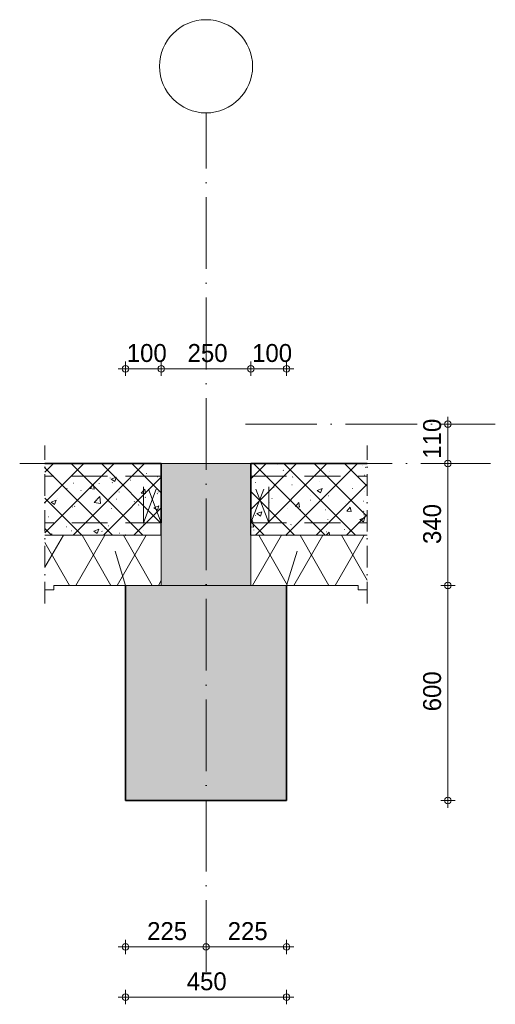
# Model space of a CAD drawing. Header units: millimetres. Extents: x 1146 to 62151, y -2394 to 40413.
# Tile 10 of 16: x 42337 to 43666, y -1618 to 1128. Entities that reach past the tile are written whole.
import ezdxf

# ---------------------------------------------------------------- set-up
doc = ezdxf.new("R2010")
doc.units = ezdxf.units.MM
for name, pattern in [('00_PBT_AFBR', [100, 60, -20, 0, -20]), ('00_PBT_HID2', [150, 100, -50]), ('00_PBT_STRA', [560, 200, -40, 0, -40, 200, -40, 0, -40])]:
    doc.linetypes.add(name, pattern=pattern)
for name, color, linetype, lineweight in [('A-____-____-DIMS', 211, 'Continuous', 13), ('A-____-____-DIMS-20', 211, 'Continuous', 13), ('A-____-NOTE-TEXT', 131, 'Continuous', 18), ('A-DETL-____-OTLN', 90, 'Continuous', 13), ('A-DETL-GENF-HDLN', 90, '00_PBT_HID2', 18), ('A-DETL-GENF-OTLN', 92, 'Continuous', 18), ('A-FLOR-____-MCUT', 192, 'Continuous', 35), ('A-FLOR-____-PATT', 8, 'Continuous', 35), ('A-FLOR-LEVL-OTLN', 51, 'Continuous', 13), ('S-BEAM-____-MCUT', 12, 'Continuous', 18), ('S-BEAM-____-OTLN', 12, 'Continuous', 25), ('S-GRID-____-OTLN', 1, 'Continuous', 13)]:
    doc.layers.add(name, color=color, linetype=linetype, lineweight=lineweight)
doc.styles.add('PBT-Font_6', font='PBT-FONT.ttf', dxfattribs={"height": 50})
doc.dimstyles.new('PBT_DIM_2_50mm', dxfattribs={"dimscale": 304.8, "dimtxt": 50.137748, "dimasz": 0.059055, "dimexe": 0.065617, "dimexo": 0.0625, "dimgap": 0.013123, "dimtad": 1, "dimdec": 3, "dimrnd": 0.001, "dimdsep": 46, "dimtxsty": 'PBT-Font_6', "dimblk1": 'DOTBLANK', "dimblk2": 'DOTBLANK', "dimsah": 1, "dimcen": 0.09, "dimdle": 0.065617, "dimazin": 0, "dimtfac": 1, "dimtdec": 4, "dimtix": 1, "dimtmove": 0, "dimatfit": 3, "dimfxl": 0.065617, "dimfxlon": 1, "dimtvp": 1, "dimtolj": 1, "dimtzin": 0, "dimarcsym": 2})

# ---------------------------------------------------------------- blocks, each defined once
blk = doc.blocks.new('00_PBT_DI_LIB_kanaalplaat_Ldrsn - 200 mm geïsoleerd _140 nok_-1677083-0_02')
at = {"layer": 'A-DETL-GENF-OTLN', "lineweight": 13}
h = blk.add_hatch(dxfattribs=at)
h.set_pattern_fill('FP_46', color=256, style=0, pattern_type=2)
h.set_pattern_definition([(60, (14919.42, -465.06), (-86.603, 50), []), (120, (14919.42, -465.06), (-86.603, -50), [])])
h.paths.add_polyline_path([(15040, -462), (15065, -462), (15065, -310), (14740, -310), (14740, -450), (15040, -450)])
at = {"layer": 'A-DETL-GENF-HDLN'}
for p, q in [((14740, -275), (14740, -110)), ((14740, -145), (15065, -145)), ((14740, -275), (14790, -145)), ((14790, -275), (14740, -145)), ((14790, -275), (14790, -145)), ((14740, -275), (15065, -275)), ((14740, -450), (14740, -310)), ((14840, -450), (14882.8, -310)), ((14840, -450), (14740, -450))]:
    blk.add_line(p, q, dxfattribs=at)
at = {"layer": 'A-DETL-GENF-OTLN', "lineweight": 35}
for p, q in [((14740, -275), (14740, -110)), ((14841, -310), (14840, -310))]:
    blk.add_line(p, q, dxfattribs=at)
at = {"layer": 'A-DETL-GENF-OTLN', "lineweight": 25}
blk.add_line((14740, -310), (14740, -275), dxfattribs=at)
at = {"layer": 'A-DETL-GENF-OTLN'}
for p, q in [((15065, -310), (14740, -310)), ((14740, -310), (14740, -450)), ((14740, -450), (15040, -450)), ((15040, -450), (15040, -462)), ((15040, -462), (15065, -462))]:
    blk.add_line(p, q, dxfattribs=at)
blk = doc.blocks.new('00_PBT_DI_afbreeklijn - Afbreeklijn doorsteek 50-1671760-0_02')
at = {"layer": 'A-DETL-GENF-OTLN', "linetype": '00_PBT_AFBR'}
blk.add_line((15065, -500), (15065, -60), dxfattribs=at)
blk = doc.blocks.new('00_PBT_DI_LIB_kanaalplaat_Ldrsn - 200 mm geïsoleerd _140 nok_-1677282-0_02')
at = {"layer": 'A-DETL-GENF-OTLN', "lineweight": 13}
h = blk.add_hatch(dxfattribs=at)
h.set_pattern_fill('FP_47', color=256, style=0, pattern_type=2)
h.set_pattern_definition([(120, (14310.58, -465.06), (86.603, 50), []), (60, (14310.58, -465.06), (86.603, -50), [])])
h.paths.add_polyline_path([(14190, -462), (14190, -450), (14490, -450), (14490, -310), (14165, -310), (14165, -462)])
at = {"layer": 'A-DETL-GENF-HDLN'}
for p, q in [((14490, -275), (14490, -110)), ((14490, -145), (14165, -145)), ((14440, -275), (14440, -145)), ((14490, -275), (14440, -145)), ((14440, -275), (14490, -145)), ((14490, -275), (14165, -275)), ((14390, -450), (14347.2, -310)), ((14490, -450), (14490, -310)), ((14390, -450), (14490, -450))]:
    blk.add_line(p, q, dxfattribs=at)
at = {"layer": 'A-DETL-GENF-OTLN', "lineweight": 35}
for p, q in [((14490, -275), (14490, -110)), ((14389, -310), (14390, -310))]:
    blk.add_line(p, q, dxfattribs=at)
at = {"layer": 'A-DETL-GENF-OTLN', "lineweight": 25}
blk.add_line((14490, -310), (14490, -275), dxfattribs=at)
at = {"layer": 'A-DETL-GENF-OTLN'}
for p, q in [((14490, -310), (14165, -310)), ((14490, -450), (14490, -310)), ((14165, -462), (14190, -462)), ((14190, -462), (14190, -450)), ((14190, -450), (14490, -450))]:
    blk.add_line(p, q, dxfattribs=at)
blk = doc.blocks.new('00_PBT_DI_afbreeklijn - Afbreeklijn doorsteek 50-1636253-0_02')
at = {"layer": 'A-DETL-GENF-OTLN', "linetype": '00_PBT_AFBR'}
blk.add_line((14165, -500), (14165, -60), dxfattribs=at)
blk = doc.blocks.new('DIMBLOCK31-0_02')
at = {"layer": 'A-____-____-DIMS-20'}
for p, q in [((43533.1, -450), (43513.1, -450)), ((43533.1, -1070), (43533.1, -450)), ((43533.1, -450), (43553.1, -450)), ((43533.1, -1050), (43513.1, -1050)), ((43533.1, -1050), (43553.1, -1050))]:
    blk.add_line(p, q, dxfattribs=at)
for centre in [(43533.1, -450), (43533.1, -1050)]:
    blk.add_circle(centre, 9, dxfattribs=at)
at = {"layer": 'A-____-____-DIMS-20', "color": 0, "insert": (43464, -801.1), "char_height": 50, "width": 122.601, "attachment_point": 1, "rotation": 90, "line_spacing_factor": 1.135194, "style": 'PBT-Font_6'}
blk.add_mtext('600', dxfattribs=at)
blk = doc.blocks.new('_DotBlank')
at = {"color": 0, "linetype": 'ByBlock', "lineweight": -2}
blk.add_line((-0.5, 0), (-1, 0), dxfattribs=at)
blk.add_circle((0, 0), 0.5, dxfattribs=at)
blk = doc.blocks.new('DIMBLOCK32-0_02')
at = {"layer": 'A-____-____-DIMS-20'}
for p, q in [((43533.1, -110), (43513.1, -110)), ((43533.1, -450), (43533.1, -110)), ((43533.1, -110), (43553.1, -110)), ((43533.1, -450), (43513.1, -450)), ((43533.1, -450), (43553.1, -450))]:
    blk.add_line(p, q, dxfattribs=at)
for centre in [(43533.1, -110), (43533.1, -450)]:
    blk.add_circle(centre, 9, dxfattribs=at)
at = {"layer": 'A-____-____-DIMS-20', "color": 0, "insert": (43464, -334.4), "char_height": 50, "width": 130.547, "attachment_point": 1, "rotation": 90, "line_spacing_factor": 1.135194, "style": 'PBT-Font_6'}
blk.add_mtext('340', dxfattribs=at)
blk = doc.blocks.new('DIMBLOCK33-0_02')
at = {"layer": 'A-____-____-DIMS-20'}
for p, q in [((43533.1, 0), (43513.1, 0)), ((43533.1, -110), (43533.1, 20)), ((43533.1, 0), (43553.1, 0)), ((43533.1, -110), (43513.1, -110)), ((43533.1, -110), (43553.1, -110))]:
    blk.add_line(p, q, dxfattribs=at)
for centre in [(43533.1, 0), (43533.1, -110)]:
    blk.add_circle(centre, 9, dxfattribs=at)
at = {"layer": 'A-____-____-DIMS-20', "color": 0, "insert": (43464, -96.6), "char_height": 50, "width": 99.897, "attachment_point": 1, "rotation": 90, "line_spacing_factor": 1.135194, "style": 'PBT-Font_6'}
blk.add_mtext('110', dxfattribs=at)
blk = doc.blocks.new('DIMBLOCK34-0_02')
at = {"layer": 'A-____-____-DIMS-20'}
for p, q in [((42632.8, -1598.3), (42632.8, -1578.3)), ((43082.8, -1598.3), (43082.8, -1578.3)), ((42612.8, -1598.3), (43102.8, -1598.3)), ((42632.8, -1598.3), (42632.8, -1618.3)), ((43082.8, -1598.3), (43082.8, -1618.3))]:
    blk.add_line(p, q, dxfattribs=at)
for centre in [(42632.8, -1598.3), (43082.8, -1598.3)]:
    blk.add_circle(centre, 9, dxfattribs=at)
at = {"layer": 'A-____-____-DIMS-20', "color": 0, "insert": (42803.9, -1529.1), "char_height": 50, "width": 129.412, "attachment_point": 1, "line_spacing_factor": 1.135194, "style": 'PBT-Font_6'}
blk.add_mtext('450', dxfattribs=at)
blk = doc.blocks.new('DIMBLOCK35-0_02')
at = {"layer": 'A-____-____-DIMS-20'}
for p, q in [((42632.8, -1458.3), (42632.8, -1438.3)), ((42857.8, -1458.3), (42857.8, -1438.3)), ((42612.8, -1458.3), (42857.8, -1458.3)), ((42632.8, -1458.3), (42632.8, -1478.3)), ((42857.8, -1458.3), (42857.8, -1478.3))]:
    blk.add_line(p, q, dxfattribs=at)
for centre in [(42632.8, -1458.3), (42857.8, -1458.3)]:
    blk.add_circle(centre, 9, dxfattribs=at)
at = {"layer": 'A-____-____-DIMS-20', "color": 0, "insert": (42693.3, -1389.1), "char_height": 50, "width": 124.871, "attachment_point": 1, "line_spacing_factor": 1.135194, "style": 'PBT-Font_6'}
blk.add_mtext('225', dxfattribs=at)
blk = doc.blocks.new('DIMBLOCK36-0_02')
at = {"layer": 'A-____-____-DIMS-20'}
for p, q in [((42857.8, -1458.3), (42857.8, -1438.3)), ((43082.8, -1458.3), (43082.8, -1438.3)), ((42857.8, -1458.3), (43102.8, -1458.3)), ((42857.8, -1458.3), (42857.8, -1478.3)), ((43082.8, -1458.3), (43082.8, -1478.3))]:
    blk.add_line(p, q, dxfattribs=at)
for centre in [(42857.8, -1458.3), (43082.8, -1458.3)]:
    blk.add_circle(centre, 9, dxfattribs=at)
at = {"layer": 'A-____-____-DIMS-20', "color": 0, "insert": (42918.3, -1389.1), "char_height": 50, "width": 124.871, "attachment_point": 1, "line_spacing_factor": 1.135194, "style": 'PBT-Font_6'}
blk.add_mtext('225', dxfattribs=at)
blk = doc.blocks.new('DIMBLOCK37-0_02')
at = {"layer": 'A-____-____-DIMS-20'}
for p, q in [((42632.8, 154.2), (42632.8, 174.2)), ((42732.8, 154.2), (42732.8, 174.2)), ((42612.8, 154.2), (42732.8, 154.2)), ((42632.8, 154.2), (42632.8, 134.2)), ((42732.8, 154.2), (42732.8, 134.2))]:
    blk.add_line(p, q, dxfattribs=at)
for centre in [(42632.8, 154.2), (42732.8, 154.2)]:
    blk.add_circle(centre, 9, dxfattribs=at)
at = {"layer": 'A-____-____-DIMS-20', "color": 0, "insert": (42636.5, 223.3), "char_height": 50, "width": 111.249, "attachment_point": 1, "line_spacing_factor": 1.135194, "style": 'PBT-Font_6'}
blk.add_mtext('100', dxfattribs=at)
blk = doc.blocks.new('DIMBLOCK38-0_02')
at = {"layer": 'A-____-____-DIMS-20'}
for p, q in [((42732.8, 154.2), (42732.8, 174.2)), ((42982.8, 154.2), (42982.8, 174.2)), ((42732.8, 154.2), (42982.8, 154.2)), ((42732.8, 154.2), (42732.8, 134.2)), ((42982.8, 154.2), (42982.8, 134.2))]:
    blk.add_line(p, q, dxfattribs=at)
for centre in [(42732.8, 154.2), (42982.8, 154.2)]:
    blk.add_circle(centre, 9, dxfattribs=at)
at = {"layer": 'A-____-____-DIMS-20', "color": 0, "insert": (42806.3, 223.3), "char_height": 50, "width": 123.736, "attachment_point": 1, "line_spacing_factor": 1.135194, "style": 'PBT-Font_6'}
blk.add_mtext('250', dxfattribs=at)
blk = doc.blocks.new('DIMBLOCK39-0_02')
at = {"layer": 'A-____-____-DIMS-20'}
for p, q in [((42982.8, 154.2), (42982.8, 174.2)), ((43082.8, 154.2), (43082.8, 174.2)), ((42982.8, 154.2), (43102.8, 154.2)), ((42982.8, 154.2), (42982.8, 134.2)), ((43082.8, 154.2), (43082.8, 134.2))]:
    blk.add_line(p, q, dxfattribs=at)
for centre in [(42982.8, 154.2), (43082.8, 154.2)]:
    blk.add_circle(centre, 9, dxfattribs=at)
at = {"layer": 'A-____-____-DIMS-20', "color": 0, "insert": (42986.5, 223.3), "char_height": 50, "width": 111.249, "attachment_point": 1, "line_spacing_factor": 1.135194, "style": 'PBT-Font_6'}
blk.add_mtext('100', dxfattribs=at)
blk = doc.blocks.new('00_PBT_GA_stramienbol - Grid Head detail-1677896-0_02')
at = {"layer": 'A-____-NOTE-TEXT'}
blk.add_circle((14615, 997.9), 130, dxfattribs=at)

msp = doc.modelspace()

# ---------------------------------------------------------------- hatches: boundary and pattern name
at = {"layer": 'A-DETL-GENF-OTLN'}
msp.add_hatch(color=253, dxfattribs=at).paths.add_polyline_path([(42982.8405, -450), (42982.8405, -110), (42732.8405, -110), (42732.8405, -450)])
at = {"layer": 'A-FLOR-____-PATT', "lineweight": 13}
h = msp.add_hatch(dxfattribs=at)
h.set_pattern_fill('FP_45', color=256, style=0, pattern_type=2)
h.set_pattern_definition([(45, (42626.04, 847.874), (-42.4264, 42.4264), []), (135, (42626.04, 847.874), (-42.4264, -42.4264), []), (50, (42626.04, 847.87), (143.452, -12.55), [15, -165]), (355, (42626.04, 847.87), (-27.75, 150.438), [12, -132]), (100.451, (42638, 846.83), (115.702, 137.887), [12.748, -140.228]), (46.184, (42626.04, 887.87), (213.449, -33.104), [22.5, -247.5]), (96.636, (42643.83, 885.12), (186.93, 194.825), [19.122, -210.343]), (351.184, (42626.04, 887.87), (186.933, 194.823), [18, -198]), (21, (42646.04, 877.87), (119.381, -80.524), [15, -165]), (326, (42646.04, 877.87), (48.663, 145.03), [12, -132]), (71.451, (42655.99, 871.16), (168.045, 64.505), [12.748, -140.228]), (37.5, (42626.04, 847.874), (2.432, 66.5788), [0.6706, -129.729, 0.6706, -133.329, -132.5]), (37.5, (42626.04, 847.874), (2.432, 66.5788), [-264.4, 0.6706, -131.829]), (7.5, (42626.04, 847.874), (52.614, 78.8823), [0.6706, -75.729, 0.6706, -126.729, -50.5]), (7.5, (42626.04, 847.874), (52.614, 78.8823), [-203.8, 0.6706, -49.829]), (327.5, (42581.44, 847.874), (106.7645, -4.511), [0.6706, -49.329, 0.6706, -155.329, -207]), (327.5, (42581.44, 847.874), (106.7645, -4.511), [-206, 0.6706, -206.329]), (317.5, (42561.44, 847.87), (116.637, 20.021), [0.6706, -64.329, 0.6706, -102.929, -147]), (317.5, (42561.44, 847.87), (116.637, 20.021), [-168.6, 0.67, -146.329]), (317.5, (42561.44, 847.87), (116.637, 20.021), [0.6706, -64.329, 0.6706, -102.929, -147]), (317.5, (42561.44, 847.87), (116.637, 20.021), [-168.6, 0.67, -146.329])])
h.paths.add_polyline_path([(42407.8405, -310), (42732.8405, -310), (42732.8405, -110), (42407.8405, -110)])
h.paths.add_polyline_path([(43282.8405, -310), (43307.8405, -310), (43307.8405, -110), (42982.8405, -110), (42982.8405, -310)])
at = {"layer": 'S-BEAM-____-OTLN'}
msp.add_hatch(color=256, dxfattribs=at).paths.add_polyline_path([(43082.8405, -1050), (43082.8405, -450), (42632.8405, -450), (42632.8405, -1050), (42982.8405, -1050)])

# ---------------------------------------------------------------- linework, layer by layer
at = {"layer": 'A-DETL-____-OTLN', "linetype": '00_PBT_STRA', "lineweight": 18}
msp.add_line((42967.5839, 0), (43665.6605, 0), dxfattribs=at)
at = {"layer": 'A-DETL-____-OTLN', "lineweight": 18}
for p, q in [((42982.8405, -110), (42732.8405, -110)), ((42732.8405, -110), (42732.8405, -310)), ((42982.8405, -310), (42982.8405, -110)), ((42732.8405, -450), (42982.8405, -450))]:
    msp.add_line(p, q, dxfattribs=at)
at = {"layer": 'A-FLOR-____-MCUT'}
for p, q in [((42732.8405, -110), (42407.8405, -110)), ((43307.8405, -110), (42982.8405, -110))]:
    msp.add_line(p, q, dxfattribs=at)
at = {"layer": 'A-FLOR-LEVL-OTLN', "linetype": '00_PBT_STRA', "lineweight": 18}
msp.add_line((42337.3586, -110), (43652.3044, -110), dxfattribs=at)
at = {"layer": 'S-BEAM-____-MCUT', "lineweight": 35}
for p, q in [((42632.8405, -450), (42632.8405, -1050)), ((43082.8405, -1050), (43082.8405, -450)), ((42632.8405, -1050), (43082.8405, -1050))]:
    msp.add_line(p, q, dxfattribs=at)
at = {"layer": 'S-GRID-____-OTLN', "linetype": '00_PBT_STRA', "lineweight": 18}
msp.add_line((42857.8405, -1527.9085), (42857.8405, 867.9259), dxfattribs=at)

# ---------------------------------------------------------------- block references
at = {"layer": 'A-____-NOTE-TEXT'}
msp.add_blockref('00_PBT_GA_stramienbol - Grid Head detail-1677896-0_02', (28242.8405, 0), dxfattribs=at)
at = {"layer": 'A-DETL-GENF-OTLN'}
for name in ['00_PBT_DI_afbreeklijn - Afbreeklijn doorsteek 50-1636253-0_02', '00_PBT_DI_afbreeklijn - Afbreeklijn doorsteek 50-1671760-0_02', '00_PBT_DI_LIB_kanaalplaat_Ldrsn - 200 mm geïsoleerd _140 nok_-1677282-0_02', '00_PBT_DI_LIB_kanaalplaat_Ldrsn - 200 mm geïsoleerd _140 nok_-1677083-0_02']:
    msp.add_blockref(name, (28242.8405, 0), dxfattribs=at)

# ---------------------------------------------------------------- dimensions: what is measured, and where the dimension line sits
at = {"layer": 'A-____-____-DIMS'}
for base, p1, p2, override, picture, middle in [((42732.8405, 154.1798), (42632.8405, 134.1798), (42732.8405, 134.1798), {"dimpost": '<>', "dimfxl": 100}, 'DIMBLOCK37-0_02', (42682.8405, 183.1798)), ((42982.8405, 154.1798), (42732.8405, 134.1798), (42982.8405, 134.1798), {"dimpost": '<>', "dimfxl": 250}, 'DIMBLOCK38-0_02', (42857.8405, 183.1798)), ((43082.8405, 154.1798), (42982.8405, 134.1798), (43082.8405, 134.1798), {"dimpost": '<>', "dimfxl": 100}, 'DIMBLOCK39-0_02', (43032.8405, 183.1798)), ((42857.8405, -1458.282), (42632.8405, -1438.282), (42857.8405, -1438.282), {"dimpost": '<>', "dimfxl": 225}, 'DIMBLOCK35-0_02', (42745.3405, -1429.282)), ((43082.8405, -1458.282), (42857.8405, -1438.282), (43082.8405, -1438.282), {"dimpost": '<>', "dimfxl": 225}, 'DIMBLOCK36-0_02', (42970.3405, -1429.282)), ((43082.8405, -1598.282), (42632.8405, -1578.282), (43082.8405, -1578.282), {"dimpost": '<>', "dimfxl": 450}, 'DIMBLOCK34-0_02', (42857.8405, -1569.282))]:
    dim = msp.add_linear_dim(base=base, p1=p1, p2=p2, dimstyle='PBT_DIM_2_50mm', override=override, dxfattribs=at)
    dim.commit()
    dim.dimension.update_dxf_attribs({"geometry": picture, "text_midpoint": middle})
for base, p1, p2, override, picture, middle in [((43533.1403, 0), (43513.1403, -110), (43513.1403, 0), {"dimpost": '<>', "dimfxl": 110}, 'DIMBLOCK33-0_02', (43504.1403, -55)), ((43533.1403, -110), (43513.1403, -450), (43513.1403, -110), {"dimpost": '<>', "dimfxl": 340}, 'DIMBLOCK32-0_02', (43504.1403, -280)), ((43533.1403, -450), (43513.1403, -1050), (43513.1403, -450), {"dimpost": '<>', "dimfxl": 600}, 'DIMBLOCK31-0_02', (43504.1403, -750))]:
    dim = msp.add_linear_dim(base=base, p1=p1, p2=p2, angle=90, dimstyle='PBT_DIM_2_50mm', override=override, dxfattribs=at)
    dim.commit()
    dim.dimension.update_dxf_attribs({"geometry": picture, "text_midpoint": middle})

doc.saveas('drawing.dxf')
